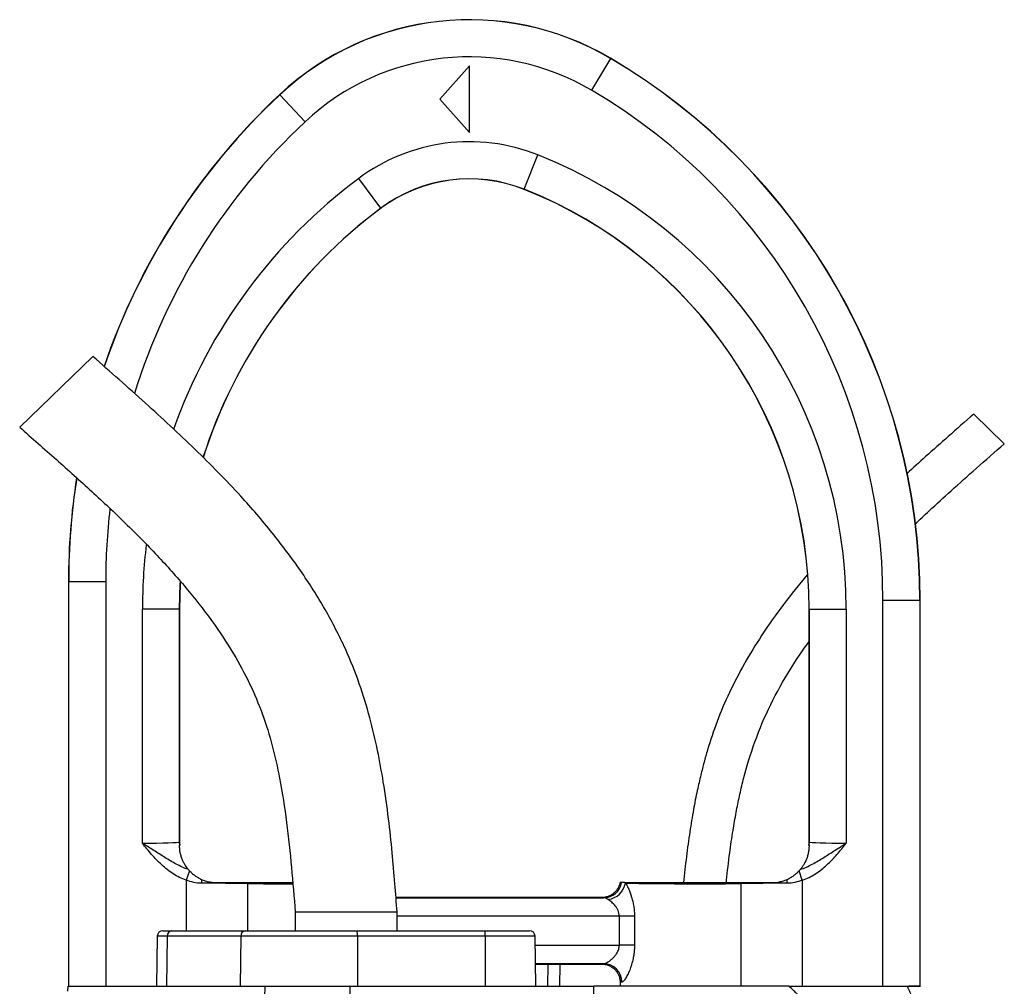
# Model space of a CAD drawing. Header units: millimetres. Extents: x 3853 to 8418, y 1533 to 10838.
# Tile 6 of 6: x 5528 to 6857, y 9533 to 10838. Entities that reach past the tile are written whole.
import ezdxf

# ---------------------------------------------------------------- set-up
doc = ezdxf.new("R2010")
doc.units = ezdxf.units.MM
doc.header["$LTSCALE"] = 5

msp = doc.modelspace()

# ---------------------------------------------------------------- linework, layer by layer
at = {"color": 7, "linetype": 'Continuous', "lineweight": 25}
for p, q in [((6325.6, 10785.7), (6300.2, 10742.6)), ((6325.6, 10785.7), (6325.7, 10785.8)), ((6135.1, 10775.7), (6095.1, 10730.7)), ((6135.1, 10685.7), (6135.1, 10775.7)), ((5879, 10736.7), (5879, 10736.8)), ((5879.1, 10736.6), (5879, 10736.7)), ((5879.1, 10736.6), (5913.3, 10700.1)), ((6095.1, 10730.7), (6135.1, 10685.7)), ((6209.1, 10609), (6227.5, 10655.4)), ((6015.6, 10583.5), (5985.7, 10623.6)), ((6209.1, 10609), (6209, 10608.8)), ((6209, 10608.8), (6209, 10608.8)), ((6015.6, 10583.5), (6015.7, 10583.3)), ((6015.7, 10583.3), (6015.7, 10583.3)), ((5626.6, 10383.3), (5527.9, 10287.6)), ((6857.4, 10265.4), (6816.2, 10305.5)), ((5593.8, 10079.5), (5593.8, 9532.9)), ((5593.8, 10079.5), (5593.8, 9532.9)), ((5594, 10079.5), (5593.8, 10079.5)), ((5593.8, 10079.5), (5593.8, 10079.5)), ((5594, 9532.9), (5594, 10079.5)), ((5594, 10079.5), (5644, 10079.5)), ((5644, 10079.5), (5644, 9532.9)), ((6693.5, 9532.9), (6693.5, 10053.8)), ((6743.5, 10053.8), (6693.5, 10053.8)), ((6743.5, 10053.8), (6743.5, 9532.9)), ((6743.5, 10053.8), (6743.7, 10053.8)), ((6743.7, 9532.9), (6743.7, 10053.8)), ((6743.7, 10053.8), (6743.8, 10053.8)), ((6743.8, 9532.9), (6743.8, 10053.8)), ((5693.5, 9726.1), (5693.5, 10041.9)), ((5743.5, 10041.9), (5693.5, 10041.9)), ((5743.5, 10041.9), (5743.5, 9727.6)), ((5743.5, 10041.9), (5743.8, 10041.9)), ((5743.8, 9727.9), (5743.8, 10041.9)), ((5743.8, 10041.9), (5743.8, 10041.9)), ((6594, 10041.9), (6593.8, 10041.9)), ((6593.8, 10041.9), (6593.8, 9727.9)), ((6593.8, 10041.9), (6593.8, 10041.9)), ((6594, 10041.9), (6644, 10041.9)), ((6594, 9727.6), (6594, 10041.9)), ((6644, 10041.9), (6644, 9726.1)), ((5743.5, 9727.6), (5743.8, 9727.9)), ((5743.8, 9727.9), (5743.8, 9727.9)), ((6593.8, 9727.9), (6593.8, 9727.4)), ((6593.8, 9727.9), (6594, 9727.6)), ((6593.8, 9727.9), (6593.8, 9727.9)), ((5757.2, 9688.8), (5752.8, 9676.1)), ((6584.7, 9676.1), (6580.3, 9688.8)), ((6501.8, 9671.6), (6501.8, 9532.9)), ((6584.7, 9676.1), (6584.7, 9532.9)), ((6314.1, 9652.9), (6036, 9652.9)), ((5900, 9632.9), (5900, 9607.9)), ((5968.8, 9632.9), (5900, 9632.9)), ((6037.5, 9632.9), (5968.8, 9632.9)), ((6037.5, 9607.9), (6037.5, 9632.9)), ((6358, 9627.4), (6337.6, 9627.4)), ((6337.6, 9588.3), (6337.6, 9627.4)), ((6358, 9627.4), (6358, 9588.3)), ((5713.7, 9600.5), (5712.5, 9532.9)), ((5721.2, 9607.9), (5733.2, 9607.9)), ((5727, 9600.5), (5726.1, 9532.9)), ((5826.4, 9600.5), (5727, 9600.5)), ((5733.2, 9607.9), (5832.5, 9607.9)), ((5826.4, 9600.5), (5825.4, 9532.9)), ((5983.9, 9600.5), (5826.4, 9600.5)), ((5832.5, 9607.9), (5983.3, 9607.9)), ((5983.3, 9607.9), (6155.8, 9607.9)), ((5983.9, 9600.5), (5984, 9532.9)), ((6156.5, 9600.5), (5983.9, 9600.5)), ((6155.8, 9607.9), (6216.3, 9607.9)), ((6156.5, 9600.5), (6156.6, 9532.9)), ((6225, 9532.9), (6223.8, 9600.5)), ((6358, 9588.3), (6337.6, 9588.3)), ((6316.4, 9563.3), (6224.5, 9563.3)), ((6224.5, 9562.9), (6313.8, 9562.9)), ((6240.9, 9562.9), (6240.4, 9532.9)), ((6338.8, 9537.9), (6338.8, 9532.9)), ((5593, 9526.5), (5593.3, 9532.9)), ((5593.3, 9532.9), (5859.2, 9532.9)), ((5857.9, 9466.5), (5859.2, 9532.9)), ((5859.2, 9532.9), (5973.9, 9532.9)), ((5974.1, 9450.5), (5973.9, 9532.9)), ((5973.9, 9532.9), (6303.2, 9532.9)), ((6566.6, 9532.9), (6303.2, 9532.9)), ((6303.7, 9363.1), (6303.2, 9532.9)), ((6743.5, 9532.9), (6728.4, 9532.9)), ((6743.5, 9532.9), (6743.7, 9532.9))]:
    msp.add_line(p, q, dxfattribs=at)
at = {"color": 8, "linetype": 'Continuous', "lineweight": 25}
for p, q in [((5752.8, 9676.1), (5752.8, 9607.9)), ((5835.7, 9671.6), (5835.7, 9607.9)), ((6036, 9652.4), (6316.7, 9652.4)), ((6337.6, 9627.4), (6037.5, 9627.4)), ((5727, 9600.5), (5713.7, 9600.5)), ((6223.8, 9600.5), (6156.5, 9600.5)), ((6224.1, 9588.3), (6337.6, 9588.3)), ((6257.1, 9562.9), (6256.7, 9532.9))]:
    msp.add_line(p, q, dxfattribs=at)
at = {"color": 8, "linetype": 'Continuous', "lineweight": 25, "flags": 128}
for points in [[(5744.5, 10078.7), (5744.4, 10076.8), (5743.5, 10041.9)], [(5743.8, 10041.9), (5744.7, 10076.7), (5744.8, 10078.4)]]:
    msp.add_lwpolyline(points, dxfattribs=at)
at = {"color": 7, "linetype": 'Continuous', "lineweight": 25}
for centre, radius, start, end in [((6135.1, 10462.9), 375, 59.4582, 133.0853), ((6135.1, 10462.9), 375, 59.4582, 133.0853), ((6135.1, 10462.9), 374.8, 59.4582, 133.0853), ((6135.1, 10462.9), 324.8, 59.4582, 133.0853), ((5893.8, 10053.8), 849.8, 0, 59.4582), ((5893.8, 10053.8), 850, 0, 59.4582), ((5893.8, 10053.8), 850, 0, 59.4582), ((6493.8, 10079.5), 900, 133.0853, 161.1915), ((5893.8, 10053.8), 799.8, 0, 59.4582), ((6135.1, 10422.9), 250.2, 68.3326, 126.6622), ((5983.8, 10041.9), 660.2, 0, 68.3326), ((6135.1, 10422.9), 200.2, 68.3326, 126.6622), ((6135.1, 10422.9), 200, 68.3326, 126.6622), ((5983.8, 10041.9), 610, 0, 68.3326), ((5983.8, 10041.9), 610, 0, 68.3326), ((5983.8, 10041.9), 610.2, 0, 68.3326), ((6493.8, 10079.5), 900, 171.0723, 180), ((5783.5, 9727.7), 40, 180.0175, 186.8534), ((6554, 9727.7), 40, 353.1466, 359.9825), ((5877.2, 9671.8), 103.9, 177.0444, 179.899), ((5862.8, 9671.4), 27.1, 176.7649, 179.5405), ((6316.4, 9677.2), 24.7, 270.6801, 349.993), ((6318.2, 9677.8), 28.2, 278.9561, 348.8653), ((6474.7, 9671.4), 27.1, 0.4595, 3.2351), ((6460.3, 9671.8), 103.9, 0.101, 2.9556), ((5721.2, 9600.4), 7.5, 90, 179), ((5733.9, 9601), 6.9, 96.1209, 184.2516), ((5833.3, 9601), 6.9, 96.1209, 184.2516), ((5962.4, 9602.3), 21.6, 355.1983, 14.9384), ((6135, 9602.3), 21.6, 355.1983, 14.9384), ((6216.3, 9600.4), 7.5, 1, 90), ((6316, 9538.5), 24.9, 359.664, 89.187)]:
    msp.add_arc(centre, radius, start, end, dxfattribs=at)
at = {"color": 8, "linetype": 'Continuous', "lineweight": 25}
for centre, radius, start, end in [((6493.8, 10079.5), 900, 133.0853, 161.2064), ((6493.8, 10079.5), 899.8, 133.0853, 161.2089), ((6493.8, 10079.5), 849.8, 133.0853, 162.6344), ((6418.8, 10041.9), 725.2, 126.6622, 160.4452), ((6418.8, 10041.9), 675.2, 126.6622, 162.3525), ((6418.8, 10041.9), 675, 126.6622, 162.3492), ((6493.8, 10079.5), 900, 171.0911, 180), ((6493.8, 10079.5), 899.8, 171.0909, 180), ((6493.8, 10079.5), 849.8, 173.3876, 180), ((6418.8, 10041.9), 725.2, 173.1075, 180)]:
    msp.add_arc(centre, radius, start, end, dxfattribs=at)
at = {"color": 7, "linetype": 'Continuous', "lineweight": 25}
for centre, major_axis, ratio, start_param, end_param in [((5693.5, 9727.7), (50, 0), 0.031419, 4.712389, 6.265732), ((5783.8, 9727.9), (28.3, 28.3), 0.999467, 2.356347, 2.481376), ((6553.8, 9727.9), (28.3, -28.3), 0.999467, 0.660217, 0.785246), ((6644, 9727.7), (50, 0), 0.031419, 3.159046, 4.712389), ((5752.8, 9669.2), (150, 0), 0.019201, 0.985111, 1.433744), ((6443.8, 9672.9), (105, 0), 0.014961, 3.512026, 5.298075), ((6584.7, 9669.2), (150, 0), 0.019201, 1.707848, 2.156482), ((6443.8, 9562.9), (130, 0), 0.017455, 2.941235, 3.138236), ((6443.8, 9537.9), (105, 0), 0.021611, 2.941235, 3.141593)]:
    msp.add_ellipse(centre, major_axis=major_axis, ratio=ratio, start_param=start_param, end_param=end_param, dxfattribs=at)
at = {"color": 8, "linetype": 'Continuous', "lineweight": 25}
msp.add_ellipse((5893.8, 9672.9), major_axis=(105, 0), ratio=0.014961, start_param=4.126703, end_param=4.740871, dxfattribs=at)
at = {"color": 7, "linetype": 'Continuous', "lineweight": 25}
for points, knots in [([(6037.5, 9632.9), (6036.5, 9645.7), (6034.5, 9672.5), (6030.9, 9714.6), (6026, 9760.4), (6019.6, 9806.3), (6011.3, 9851.9), (6000.9, 9896.3), (5986.9, 9942.4), (5967.1, 9991.5), (5940.6, 10042.7), (5907.4, 10095.1), (5869.1, 10146), (5821.7, 10200.9), (5764.2, 10259.1), (5697, 10321.4), (5650.3, 10362.4), (5626.6, 10383.3)], [0, 0, 0, 0, 0.0434065, 0.0906307, 0.1421505, 0.1986645, 0.2468937, 0.2982406, 0.3523997, 0.4091373, 0.4765072, 0.5464017, 0.6179326, 0.6909262, 0.7907119, 0.893453, 1, 1, 1, 1]), ([(6816.2, 10305.5), (6804.7, 10295.4), (6783, 10276.3), (6752.7, 10249.5), (6734.2, 10232.6), (6725.7, 10224.9)], [0, 0, 0, 0, 0.379119, 0.715756, 1, 1, 1, 1]), ([(5527.9, 10287.6), (5544.4, 10273.1), (5577.1, 10244.5), (5625, 10201.5), (5670.6, 10158.6), (5713.2, 10115.5), (5752.2, 10072), (5787, 10027.8), (5815.9, 9984.5), (5838.9, 9942), (5856.3, 9900.4), (5869.5, 9857.6), (5880.4, 9808.9), (5888.8, 9754), (5895, 9693.6), (5898.4, 9653.1), (5900, 9632.9)], [0, 0, 0, 0, 0.0840225, 0.1661998, 0.246111, 0.3234267, 0.3979043, 0.469469, 0.5382882, 0.5966538, 0.653835, 0.7105767, 0.7675746, 0.8446517, 0.9225728, 1, 1, 1, 1]), ([(6736.7, 10156.8), (6743.1, 10162.8), (6759.3, 10178.1), (6786.9, 10203.1), (6820.8, 10233.3), (6844.8, 10254.3), (6857.4, 10265.4)], [0, 0, 0, 0, 0.163343, 0.409921, 0.688852, 1, 1, 1, 1]), ([(6591.3, 10088.2), (6580.5, 10075.1), (6558.8, 10048.8), (6530.6, 10008.7), (6506.3, 9969), (6486, 9930.2), (6469.3, 9891.2), (6458.7, 9859.4), (6451.9, 9835.3), (6447.3, 9817), (6442.4, 9795.8), (6437.4, 9770.2), (6432.5, 9740.4), (6428, 9707.5), (6425.5, 9684.6), (6424.3, 9672.9)], [0, 0, 0, 0, 0.111639, 0.224691, 0.321352, 0.417936, 0.512119, 0.600518, 0.638237, 0.676758, 0.724261, 0.78151, 0.848235, 0.92262, 1, 1, 1, 1]), ([(6482, 9672.9), (6482.1, 9673.9), (6483.4, 9687.3), (6486.3, 9710.9), (6490.7, 9741.4), (6495.1, 9767), (6499.7, 9789.7), (6507.3, 9821.7), (6519.8, 9863.6), (6541.2, 9913.7), (6566.3, 9958.8), (6585.2, 9986.1), (6593.8, 9998.5)], [0, 0, 0, 0, 0.009143, 0.115697, 0.204037, 0.27455, 0.338466, 0.403211, 0.557605, 0.714032, 0.871064, 1, 1, 1, 1]), ([(5752.8, 9676.1), (5746.5, 9678.3), (5740.7, 9681.2), (5732.4, 9686.5), (5729.7, 9688.4), (5724.5, 9692.5), (5722, 9694.6), (5714.8, 9701.3), (5710.3, 9706), (5701.7, 9715.9), (5697.6, 9721), (5693.5, 9726.1)], [0, 0, 0, 0, 0.25, 0.25, 0.375, 0.375, 0.5, 0.5, 0.75, 0.75, 1, 1, 1, 1]), ([(5755.6, 9690.6), (5749.9, 9692.5), (5744.6, 9695), (5734.1, 9700.6), (5729, 9703.6), (5718.9, 9709.9), (5713.9, 9713.1), (5706.3, 9718), (5703.8, 9719.6), (5699.9, 9722), (5698.7, 9722.8), (5696.7, 9724.1), (5696.1, 9724.5), (5694.8, 9725.3), (5694.2, 9725.7), (5693.5, 9726.1)], [0, 0, 0, 0, 0.25, 0.25, 0.5, 0.5, 0.75, 0.75, 0.875, 0.875, 0.9375, 0.9375, 0.96875, 0.96875, 1, 1, 1, 1]), ([(5744.1, 9722.9), (5744, 9723.3), (5743.8, 9724.9), (5743.8, 9726.6), (5743.8, 9727.9)], [0, 0, 0, 0, 0.250054, 1, 1, 1, 1]), ([(5755.6, 9690.6), (5754.3, 9692.1), (5752.9, 9694), (5750.7, 9697.5), (5749.9, 9698.8), (5748.5, 9701.5), (5747.9, 9702.9), (5746.7, 9705.9), (5746.2, 9707.5), (5745.2, 9710.8), (5744.8, 9712.4), (5744.2, 9715.8), (5744, 9717.4), (5743.9, 9719.8), (5743.8, 9720.5), (5743.8, 9721.9), (5743.8, 9722.5), (5743.8, 9722.9)], [0, 0, 0, 0, 0.25, 0.25, 0.375, 0.375, 0.5, 0.5, 0.625, 0.625, 0.75, 0.75, 0.875, 0.875, 0.9375, 0.9375, 1, 1, 1, 1]), ([(6582, 9690.6), (6587.6, 9692.5), (6593, 9695), (6603.4, 9700.6), (6608.5, 9703.6), (6618.6, 9709.9), (6623.6, 9713.1), (6631.2, 9718), (6633.8, 9719.6), (6637.6, 9722), (6638.9, 9722.8), (6640.8, 9724.1), (6641.4, 9724.5), (6642.7, 9725.3), (6643.4, 9725.7), (6644, 9726.1)], [0, 0, 0, 0, 0.25, 0.25, 0.5, 0.5, 0.75, 0.75, 0.875, 0.875, 0.9375, 0.9375, 0.96875, 0.96875, 1, 1, 1, 1]), ([(6593.8, 9722.9), (6593.8, 9722.5), (6593.8, 9721.9), (6593.7, 9720.5), (6593.7, 9719.7), (6593.5, 9717.4), (6593.3, 9715.7), (6592.7, 9712.4), (6592.3, 9710.8), (6591.4, 9707.5), (6590.8, 9705.9), (6589, 9701.4), (6587.6, 9698.7), (6585.4, 9695.2), (6584.7, 9694.1), (6583.2, 9692.2), (6582.6, 9691.3), (6582, 9690.6)], [0, 0, 0, 0, 0.0625, 0.0625, 0.125, 0.125, 0.25, 0.25, 0.375, 0.375, 0.5, 0.5, 0.75, 0.75, 0.875, 0.875, 1, 1, 1, 1]), ([(6584.7, 9676.1), (6591, 9678.3), (6596.8, 9681.2), (6605.1, 9686.5), (6607.8, 9688.4), (6613, 9692.5), (6615.5, 9694.6), (6622.8, 9701.3), (6627.2, 9706), (6635.8, 9715.9), (6639.9, 9721), (6644, 9726.1)], [0, 0, 0, 0, 0.25, 0.25, 0.375, 0.375, 0.5, 0.5, 0.75, 0.75, 1, 1, 1, 1]), ([(6593.8, 9727.4), (6593.8, 9727.1), (6593.7, 9725.6), (6593.6, 9724.1), (6593.5, 9722.9)], [0, 0, 0, 0, 0.1713594, 1, 1, 1, 1]), ([(5757.2, 9688.8), (5758.2, 9687.8), (5759.3, 9686.7), (5761.7, 9684.5), (5763, 9683.4), (5765.8, 9681.4), (5767.2, 9680.5), (5770.2, 9678.7), (5771.8, 9677.9), (5773.4, 9677.2)], [0, 0, 0, 0, 0.25, 0.25, 0.5, 0.5, 0.75, 0.75, 1, 1, 1, 1]), ([(6564.1, 9677.2), (6565.7, 9677.9), (6567.3, 9678.7), (6570.3, 9680.5), (6571.8, 9681.4), (6574.5, 9683.4), (6575.8, 9684.5), (6578.3, 9686.7), (6579.4, 9687.8), (6580.3, 9688.8)], [0, 0, 0, 0, 0.25, 0.25, 0.5, 0.5, 0.75, 0.75, 1, 1, 1, 1]), ([(5773.4, 9677.2), (5776.6, 9675.8), (5780, 9674.7), (5785.1, 9673.6), (5786.8, 9673.3), (5790.3, 9673), (5792, 9672.9), (5793.8, 9672.9)], [0, 0, 0, 0, 0.5, 0.5, 0.75, 0.75, 1, 1, 1, 1]), ([(5793.8, 9672.9), (5801.2, 9672.9), (5808.5, 9672.9), (5819, 9672.9), (5822.5, 9672.9), (5829.2, 9672.9), (5832.5, 9672.9), (5835.8, 9672.9)], [0, 0, 0, 0, 0.5, 0.5, 0.75, 0.75, 1, 1, 1, 1]), ([(5835.8, 9672.9), (5840.1, 9672.9), (5848.8, 9672.9), (5863.1, 9672.9), (5878, 9672.9), (5889.3, 9672.9), (5895.5, 9672.9), (5896.6, 9672.9)], [0, 0, 0, 0, 0.236644, 0.473288, 0.70993, 0.946571, 1, 1, 1, 1]), ([(6338.6, 9672.9), (6338.3, 9671.5), (6337.9, 9670.1), (6336.8, 9667.5), (6336.2, 9666.2), (6334.7, 9663.7), (6333.9, 9662.6), (6332, 9660.4), (6331, 9659.4), (6328.8, 9657.6), (6327.6, 9656.8), (6325.1, 9655.4), (6323.8, 9654.8), (6319.8, 9653.4), (6317, 9652.9), (6314.1, 9652.9)], [0, 0, 0, 0, 0.125, 0.125, 0.25, 0.25, 0.375, 0.375, 0.5, 0.5, 0.625, 0.625, 0.75, 0.75, 1, 1, 1, 1]), ([(6344.9, 9672.9), (6347.6, 9672.9), (6351.1, 9672.9), (6357.6, 9672.9), (6359.9, 9672.9), (6364.9, 9672.9), (6367.6, 9672.9), (6373.2, 9672.9), (6376.2, 9672.9), (6382.5, 9672.9), (6385.8, 9672.9), (6395.9, 9672.9), (6403, 9672.9), (6414.4, 9672.9), (6418.3, 9672.9), (6426, 9672.9), (6429.9, 9672.9), (6437.7, 9672.9), (6441.7, 9672.9), (6449.7, 9672.9), (6453.6, 9672.9), (6465.4, 9672.9), (6473, 9672.9), (6488, 9672.9), (6495.1, 9672.9), (6501.8, 9672.9)], [0, 0, 0, 0, 0.125, 0.125, 0.1875, 0.1875, 0.25, 0.25, 0.3125, 0.3125, 0.375, 0.375, 0.5, 0.5, 0.5625, 0.5625, 0.625, 0.625, 0.6875, 0.6875, 0.75, 0.75, 0.875, 0.875, 1, 1, 1, 1]), ([(6345.9, 9672.3), (6346.6, 9671.2), (6347.3, 9670), (6348.8, 9667.2), (6349.5, 9665.7), (6351.7, 9660.8), (6353, 9657.2), (6354.8, 9651.3), (6355.3, 9649.3), (6356.2, 9645.2), (6356.6, 9643), (6357.3, 9638.7), (6357.6, 9636.4), (6357.9, 9632), (6358, 9629.7), (6358, 9627.4)], [0, 0, 0, 0, 0.125, 0.125, 0.25, 0.25, 0.5, 0.5, 0.625, 0.625, 0.75, 0.75, 0.875, 0.875, 1, 1, 1, 1]), ([(6501.8, 9672.9), (6508.2, 9672.9), (6515, 9672.9), (6525.5, 9672.9), (6529.1, 9672.9), (6536.4, 9672.9), (6540, 9672.9), (6543.8, 9672.9)], [0, 0, 0, 0, 0.5, 0.5, 0.75, 0.75, 1, 1, 1, 1]), ([(6543.8, 9672.9), (6547.2, 9672.9), (6550.7, 9673.2), (6555.8, 9674.3), (6557.5, 9674.8), (6560.9, 9675.9), (6562.5, 9676.5), (6564.1, 9677.2)], [0, 0, 0, 0, 0.5, 0.5, 0.75, 0.75, 1, 1, 1, 1]), ([(6316.7, 9652.4), (6315.8, 9652.5), (6315.2, 9652.6), (6314.3, 9652.7), (6314.1, 9652.8), (6314.1, 9652.9)], [0, 0, 0, 0, 0.5, 0.5, 1, 1, 1, 1]), ([(6322.6, 9649.9), (6321.4, 9650.6), (6320.3, 9651.3), (6318.4, 9652.1), (6317.5, 9652.4), (6316.7, 9652.4)], [0, 0, 0, 0, 0.5, 0.5, 1, 1, 1, 1]), ([(6337.6, 9627.4), (6337.6, 9628.8), (6337.4, 9630.1), (6336.8, 9632.7), (6336.4, 9634), (6335.4, 9636.3), (6334.8, 9637.4), (6333.5, 9639.5), (6332.8, 9640.5), (6330.5, 9643.3), (6328.9, 9644.9), (6326.5, 9647), (6325.7, 9647.7), (6324.1, 9648.9), (6323.3, 9649.4), (6322.6, 9649.9)], [0, 0, 0, 0, 0.125, 0.125, 0.25, 0.25, 0.375, 0.375, 0.5, 0.5, 0.75, 0.75, 0.875, 0.875, 1, 1, 1, 1]), ([(6316.4, 9563.3), (6317.1, 9563.4), (6317.9, 9563.6), (6319.7, 9564.3), (6320.7, 9564.8), (6322.8, 9566), (6323.9, 9566.7), (6326.1, 9568.4), (6327.2, 9569.3), (6329.5, 9571.4), (6330.6, 9572.6), (6332.7, 9575.1), (6333.7, 9576.5), (6335, 9578.7), (6335.4, 9579.5), (6336.1, 9581.1), (6336.5, 9582), (6337, 9583.7), (6337.2, 9584.6), (6337.5, 9586.4), (6337.6, 9587.4), (6337.6, 9588.3)], [0, 0, 0, 0, 0.125, 0.125, 0.25, 0.25, 0.375, 0.375, 0.5, 0.5, 0.625, 0.625, 0.75, 0.75, 0.8125, 0.8125, 0.875, 0.875, 0.9375, 0.9375, 1, 1, 1, 1]), ([(6358, 9588.3), (6358, 9585.3), (6357.8, 9582.3), (6357.4, 9577.8), (6357.2, 9576.3), (6356.7, 9573.4), (6356.5, 9571.9), (6355.6, 9567.6), (6354.9, 9564.9), (6353.7, 9560.9), (6353.3, 9559.7), (6352.4, 9557.2), (6352, 9556), (6351.1, 9553.6), (6350.6, 9552.5), (6349.6, 9550.4), (6349.1, 9549.3), (6347.6, 9546.4), (6346.7, 9544.7), (6345.2, 9542.5), (6344.8, 9541.8), (6343.9, 9540.6), (6343.4, 9540.1), (6342.6, 9539.3), (6342.2, 9539), (6341.5, 9538.5), (6341.2, 9538.4), (6340.9, 9538.3)], [0, 0, 0, 0, 0.125, 0.125, 0.1875, 0.1875, 0.25, 0.25, 0.375, 0.375, 0.4375, 0.4375, 0.5, 0.5, 0.5625, 0.5625, 0.625, 0.625, 0.75, 0.75, 0.8125, 0.8125, 0.875, 0.875, 0.9375, 0.9375, 1, 1, 1, 1]), ([(6313.8, 9562.9), (6315.4, 9562.9), (6317, 9562.7), (6319.4, 9562.2), (6320.2, 9562), (6321.8, 9561.6), (6322.6, 9561.3), (6324.8, 9560.4), (6326.3, 9559.6), (6329, 9557.8), (6330.3, 9556.7), (6332.6, 9554.4), (6333.6, 9553.2), (6335.5, 9550.4), (6336.2, 9549), (6337.5, 9546), (6338, 9544.4), (6338.4, 9542), (6338.6, 9541.2), (6338.7, 9539.5), (6338.8, 9538.7), (6338.8, 9537.9)], [0, 0, 0, 0, 0.125, 0.125, 0.1875, 0.1875, 0.25, 0.25, 0.375, 0.375, 0.5, 0.5, 0.625, 0.625, 0.75, 0.75, 0.875, 0.875, 0.9375, 0.9375, 1, 1, 1, 1]), ([(6594.2, 9503.8), (6593.7, 9504.5), (6592.8, 9505.8), (6591.2, 9507.8), (6589.6, 9509.8), (6588, 9511.7), (6586.4, 9513.6), (6584.7, 9515.5), (6582.9, 9517.4), (6581.2, 9519.2), (6579, 9521.3), (6576.1, 9524.1), (6571.8, 9528.1), (6568.5, 9531.2), (6566.6, 9532.9)], [0, 0, 0, 0, 0.061077, 0.12251, 0.184317, 0.246519, 0.309134, 0.372181, 0.435678, 0.499644, 0.56001, 0.663535, 0.810207, 1, 1, 1, 1]), ([(6566.6, 9532.9), (6569.2, 9532.9), (6574.2, 9532.9), (6581.6, 9532.9), (6588.5, 9532.9), (6595.1, 9532.9), (6601.3, 9532.9), (6608, 9532.9), (6615.2, 9532.9), (6622.8, 9532.9), (6629.8, 9532.9), (6637.3, 9532.9), (6645.4, 9532.9), (6654.3, 9532.9), (6661.8, 9532.9), (6668.2, 9532.9), (6673.4, 9532.9), (6678.4, 9532.9), (6683.3, 9532.9), (6687.9, 9532.9), (6692.4, 9532.9), (6696.7, 9532.9), (6700.8, 9532.9), (6704.6, 9532.9), (6708.3, 9532.9), (6711.9, 9532.9), (6715.2, 9532.9), (6718.3, 9532.9), (6721.2, 9532.9), (6724, 9532.9), (6725.7, 9532.9), (6726.5, 9532.9)], [0, 0, 0, 0, 0.037662, 0.073593, 0.107793, 0.140264, 0.171008, 0.200027, 0.242046, 0.281061, 0.317074, 0.350093, 0.399654, 0.449657, 0.500151, 0.5331, 0.565762, 0.598149, 0.630273, 0.662147, 0.693782, 0.725192, 0.75639, 0.787389, 0.818204, 0.848847, 0.879333, 0.909677, 0.939893, 0.969996, 1, 1, 1, 1]), ([(6726.5, 9532.9), (6726.8, 9532.3), (6727.4, 9531), (6728.2, 9529.1), (6729.1, 9527.1), (6730, 9525.1), (6730.8, 9523), (6731.7, 9520.9), (6732.6, 9518.7), (6733.5, 9516.4), (6734.4, 9514.1), (6735.3, 9511.8), (6736.1, 9509.4), (6737, 9506.9), (6738, 9504.4), (6738.9, 9501.9), (6739.8, 9499.2), (6741.4, 9494.6), (6743.7, 9487.7), (6746.7, 9478.2), (6750, 9467.6), (6753.1, 9457.5), (6756.4, 9446.2), (6760.4, 9432.2), (6765.2, 9415.5), (6769.9, 9398.6), (6773.8, 9384.3), (6780.5, 9360), (6789.4, 9327.1), (6797.9, 9295.8), (6802.8, 9277.6), (6804.8, 9270.2), (6806.8, 9262.9), (6808.7, 9255.8), (6810.6, 9248.9), (6812.1, 9243.6), (6813.3, 9239.4), (6814.2, 9236.1), (6815.3, 9232), (6816.7, 9227.1), (6818.3, 9221.3), (6820.1, 9214.7), (6822.1, 9207.2), (6823.5, 9201.9), (6824.2, 9199.2)], [0, 0, 0, 0, 0.006505, 0.013097, 0.01978, 0.026557, 0.033431, 0.040405, 0.047482, 0.054664, 0.061955, 0.069357, 0.076872, 0.084502, 0.092251, 0.100119, 0.108109, 0.116224, 0.142061, 0.170607, 0.201889, 0.23593, 0.260358, 0.301454, 0.35921, 0.407807, 0.449606, 0.484611, 0.621537, 0.738683, 0.761365, 0.783575, 0.805315, 0.826589, 0.847401, 0.867756, 0.87521, 0.885269, 0.89793, 0.913186, 0.931031, 0.951456, 0.974449, 1, 1, 1, 1]), ([(6726.5, 9532.9), (6729.3, 9532.9), (6736.2, 9532.9), (6742.1, 9532.9), (6744.9, 9532.9), (6744.1, 9532.9), (6744.1, 9532.9)], [0, 0, 0, 0, 0.261476, 0.62623, 0.988256, 1, 1, 1, 1])]:
    msp.add_open_spline(points, degree=3, knots=knots, dxfattribs=at)
for points in [[(5743.8, 9722.9), (5743.8, 9722.9), (5743.8, 9722.9), (5743.8, 9722.9)], [(6593.7, 9722.9), (6593.7, 9722.9), (6593.7, 9722.9), (6593.8, 9722.9)], [(5755.6, 9690.6), (5756, 9690.1), (5756.5, 9689.5), (5757.2, 9688.8)], [(6580.3, 9688.8), (6581, 9689.5), (6581.5, 9690.1), (6582, 9690.6)], [(5773.3, 9672), (5766.2, 9672), (5759.4, 9673.6), (5752.8, 9676.1)], [(6340.7, 9672.9), (6339.3, 9672.9), (6338.6, 9672.9), (6338.6, 9672.9)], [(6344.9, 9672.9), (6343.2, 9672.9), (6341.8, 9672.9), (6340.7, 9672.9)], [(6344.9, 9672.9), (6345.2, 9672.7), (6345.5, 9672.5), (6345.9, 9672.3)], [(6584.7, 9676.1), (6578.1, 9673.6), (6571.3, 9672), (6564.2, 9672)]]:
    msp.add_open_spline(points, degree=3, dxfattribs=at)

doc.saveas('drawing.dxf')
